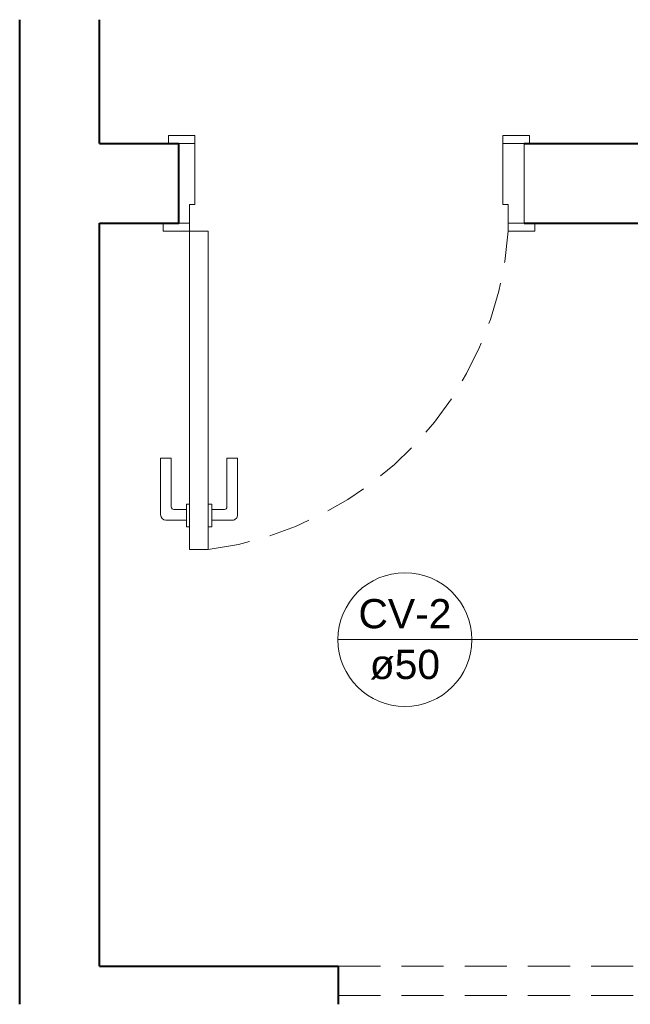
# Model space of a CAD drawing. Header units: millimetres. Extents: x 7733.6 to 7753.9, y 6926.8 to 6960.1.
# Tile 1 of 5: x 7733.6 to 7738.2, y 6934.4 to 6941.9. Entities that reach past the tile are written whole.
import ezdxf

# ---------------------------------------------------------------- set-up
doc = ezdxf.new("R2010")
doc.units = ezdxf.units.MM
doc.header["$MEASUREMENT"] = 0
doc.linetypes.add('HIDDEN2', pattern=[0.47625, 0.3175, -0.15875])
for name, color, linetype, lineweight in [('CV-Indicação coluna', 5, 'Continuous', 5), ('MB_ALVENARIA', 7, 'Continuous', 40), ('MB_ESQUADRIA', 7, 'Continuous', 5)]:
    doc.layers.add(name, color=color, linetype=linetype, lineweight=lineweight)
doc.styles.add('Arial', font='txt')

msp = doc.modelspace()

# ---------------------------------------------------------------- linework, layer by layer
at = {"layer": 'CV-Indicação coluna'}
for p, q in [((7735.9582, 6937.1926), (7736.9671, 6937.1926)), ((7736.9671, 6937.1926), (7741.1567, 6937.1926))]:
    msp.add_line(p, q, dxfattribs=at)
msp.add_circle((7736.4627, 6937.1926), 0.5045, dxfattribs=at)
at = {"layer": 'MB_ALVENARIA'}
for p, q in [((7733.5606, 6934.4443), (7733.5606, 6941.8648)), ((7734.1606, 6940.9314), (7734.1606, 6941.8648)), ((7735.9606, 6934.7314), (7735.9606, 6934.4443))]:
    msp.add_line(p, q, dxfattribs=at)
for points in [[(7734.1606, 6940.9314), (7734.7606, 6940.9314)], [(7734.1606, 6940.3314), (7734.7606, 6940.3314), (7734.7606, 6940.9314)], [(7737.3606, 6940.9314), (7748.3606, 6940.9314)], [(7734.1606, 6940.3314), (7734.7606, 6940.3314)], [(7734.1606, 6934.7314), (7734.1606, 6940.3314)], [(7737.3606, 6940.3314), (7740.9606, 6940.3314)], [(7734.1606, 6934.7314), (7735.9606, 6934.7314)]]:
    msp.add_lwpolyline(points, dxfattribs=at)
at = {"layer": 'MB_ESQUADRIA'}
for p, q in [((7734.8804, 6940.9314), (7734.7404, 6940.9313)), ((7734.8804, 6940.9314), (7734.7404, 6940.9313)), ((7734.8804, 6940.9314), (7734.7404, 6940.9313)), ((7734.8804, 6940.9314), (7734.7404, 6940.9313)), ((7734.8806, 6940.4714), (7734.8804, 6940.9314)), ((7734.8806, 6940.4714), (7734.8804, 6940.9314)), ((7734.8806, 6940.4714), (7734.8804, 6940.9314)), ((7734.8806, 6940.4714), (7734.8804, 6940.9314)), ((7737.2006, 6940.4715), (7737.2009, 6940.9315)), ((7737.2006, 6940.4715), (7737.2009, 6940.9315)), ((7737.2009, 6940.9315), (7737.3409, 6940.9315)), ((7737.2009, 6940.9315), (7737.3409, 6940.9315)), ((7734.8406, 6940.4714), (7734.8406, 6940.3314)), ((7734.8406, 6940.4714), (7734.8806, 6940.4714)), ((7734.8406, 6940.4714), (7734.8406, 6940.3314)), ((7734.8406, 6940.4714), (7734.8806, 6940.4714)), ((7734.8406, 6940.4714), (7734.8406, 6940.3314)), ((7734.8406, 6940.4714), (7734.8806, 6940.4714)), ((7734.8406, 6940.4714), (7734.8406, 6940.3314)), ((7734.8406, 6940.4714), (7734.8806, 6940.4714)), ((7737.2406, 6940.4715), (7737.2006, 6940.4715)), ((7737.2406, 6940.4715), (7737.2006, 6940.4715)), ((7737.2406, 6940.4715), (7737.2406, 6940.3315)), ((7737.2406, 6940.4715), (7737.2406, 6940.3315)), ((7734.8407, 6940.3314), (7734.7406, 6940.3313)), ((7734.8407, 6940.3314), (7734.7406, 6940.3313)), ((7734.8407, 6940.3314), (7734.7406, 6940.3313)), ((7734.8407, 6940.3314), (7734.7406, 6940.3313)), ((7737.2406, 6940.3315), (7737.3406, 6940.3315)), ((7737.2406, 6940.3315), (7737.3406, 6940.3315)), ((7734.6221, 6938.5611), (7734.7021, 6938.5611)), ((7734.6224, 6938.1331), (7734.6221, 6938.5611)), ((7734.6221, 6938.5611), (7734.7021, 6938.5611)), ((7734.6224, 6938.1331), (7734.6221, 6938.5611)), ((7734.7021, 6938.5611), (7734.7023, 6938.1931)), ((7734.7021, 6938.5611), (7734.7023, 6938.1931)), ((7735.202, 6938.5614), (7735.122, 6938.5613)), ((7735.202, 6938.5614), (7735.122, 6938.5613)), ((7735.122, 6938.5613), (7735.1222, 6938.1934)), ((7735.122, 6938.5613), (7735.1222, 6938.1934)), ((7735.2023, 6938.1334), (7735.202, 6938.5614)), ((7735.2023, 6938.1334), (7735.202, 6938.5614)), ((7734.8169, 6938.2135), (7734.8423, 6938.2135)), ((7734.817, 6938.0429), (7734.8169, 6938.2135)), ((7734.8169, 6938.2135), (7734.8423, 6938.2135)), ((7734.817, 6938.0429), (7734.8169, 6938.2135)), ((7735.0077, 6938.2136), (7734.9823, 6938.2136)), ((7735.0077, 6938.2136), (7734.9823, 6938.2136)), ((7735.0078, 6938.043), (7735.0077, 6938.2136)), ((7735.0078, 6938.043), (7735.0077, 6938.2136)), ((7734.7224, 6938.1731), (7734.8169, 6938.1732)), ((7734.7224, 6938.1731), (7734.8169, 6938.1732)), ((7735.1022, 6938.1733), (7735.0077, 6938.1733)), ((7735.1022, 6938.1733), (7735.0077, 6938.1733)), ((7734.8169, 6938.0932), (7734.6624, 6938.0931)), ((7734.8169, 6938.0932), (7734.6624, 6938.0931)), ((7734.8424, 6938.043), (7734.817, 6938.0429)), ((7734.8424, 6938.043), (7734.817, 6938.0429)), ((7734.9824, 6938.043), (7735.0078, 6938.043)), ((7734.9824, 6938.043), (7735.0078, 6938.043)), ((7735.0077, 6938.0933), (7735.1623, 6938.0934)), ((7735.0077, 6938.0933), (7735.1623, 6938.0934))]:
    msp.add_line(p, q, dxfattribs=at)
for points in [[(7734.8804, 6940.9314), (7734.8804, 6940.9914), (7734.6804, 6940.9913), (7734.6804, 6940.9313), (7734.7404, 6940.9313)], [(7734.8804, 6940.9314), (7734.8804, 6940.9914), (7734.6804, 6940.9913), (7734.6804, 6940.9313), (7734.7404, 6940.9313)], [(7734.8804, 6940.9314), (7734.8804, 6940.9914), (7734.6804, 6940.9913), (7734.6804, 6940.9313), (7734.7404, 6940.9313)], [(7734.8804, 6940.9314), (7734.8804, 6940.9914), (7734.6804, 6940.9913), (7734.6804, 6940.9313), (7734.7404, 6940.9313)], [(7737.2009, 6940.9315), (7737.2009, 6940.9915), (7737.4009, 6940.9915), (7737.4009, 6940.9315), (7737.3409, 6940.9315)], [(7737.2009, 6940.9315), (7737.2009, 6940.9915), (7737.4009, 6940.9915), (7737.4009, 6940.9315), (7737.3409, 6940.9315)], [(7737.3606, 6940.9314), (7737.3606, 6940.3314)], [(7734.7406, 6940.3314), (7734.6407, 6940.3314), (7734.6407, 6940.2714), (7734.8407, 6940.2714), (7734.8407, 6940.3314), (7734.8406, 6940.3314)], [(7734.7406, 6940.3314), (7734.6407, 6940.3314), (7734.6407, 6940.2714), (7734.8407, 6940.2714), (7734.8407, 6940.3314), (7734.8406, 6940.3314)], [(7734.7406, 6940.3314), (7734.6407, 6940.3314), (7734.6407, 6940.2714), (7734.8407, 6940.2714), (7734.8407, 6940.3314), (7734.8406, 6940.3314)], [(7734.7406, 6940.3314), (7734.6407, 6940.3314), (7734.6407, 6940.2714), (7734.8407, 6940.2714), (7734.8407, 6940.3314), (7734.8406, 6940.3314)], [(7737.3406, 6940.3315), (7737.4406, 6940.3315), (7737.4406, 6940.2715), (7737.2406, 6940.2715), (7737.2406, 6940.3315), (7737.2406, 6940.3315)], [(7737.3406, 6940.3315), (7737.4406, 6940.3315), (7737.4406, 6940.2715), (7737.2406, 6940.2715), (7737.2406, 6940.3315), (7737.2406, 6940.3315)], [(7734.9808, 6937.8714), (7734.9807, 6940.2714), (7734.8407, 6940.2714), (7734.8408, 6937.8714), (7734.9808, 6937.8714)]]:
    msp.add_lwpolyline(points, dxfattribs=at)
at = {"layer": 'MB_ESQUADRIA', "linetype": 'HIDDEN2'}
for points in [[(7735.9606, 6934.7314), (7739.1606, 6934.7314)], [(7735.9606, 6934.5114), (7739.1606, 6934.5114)]]:
    msp.add_lwpolyline(points, dxfattribs=at)
msp.add_arc((7734.6517, 6940.4452), 2.5947, 277.28835, 356.16281, dxfattribs=at)
msp.add_arc((7734.6517, 6940.4452), 2.5947, 277.28835, 356.16281, dxfattribs=at)
at = {"layer": 'MB_ESQUADRIA'}
for centre, radius, start, end in [((7734.7223, 6938.1931), 0.02, 180.03191, 270.03191), ((7734.7223, 6938.1931), 0.02, 180.03191, 270.03191), ((7735.1022, 6938.1933), 0.02, 270.03191, 0.03191), ((7735.1022, 6938.1933), 0.02, 270.03191, 0.03191), ((7734.6624, 6938.1331), 0.04, 180.03191, 270.03191), ((7734.6624, 6938.1331), 0.04, 180.03191, 270.03191), ((7735.1623, 6938.1334), 0.04, 270.03191, 0.03191), ((7735.1623, 6938.1334), 0.04, 270.03191, 0.03191)]:
    msp.add_arc(centre, radius, start, end, dxfattribs=at)

# ---------------------------------------------------------------- texts
at = {"layer": 'CV-Indicação coluna', "char_height": 0.22, "attachment_point": 8, "line_spacing_factor": 0.6, "style": 'Arial'}
for s, insert, width in [('CV-2', (7736.4627, 6937.2752), 1.366992), ('ø50', (7736.4627, 6936.89), 1.033887)]:
    msp.add_mtext(s, dxfattribs=dict(at, insert=insert, width=width))

doc.saveas('drawing.dxf')
